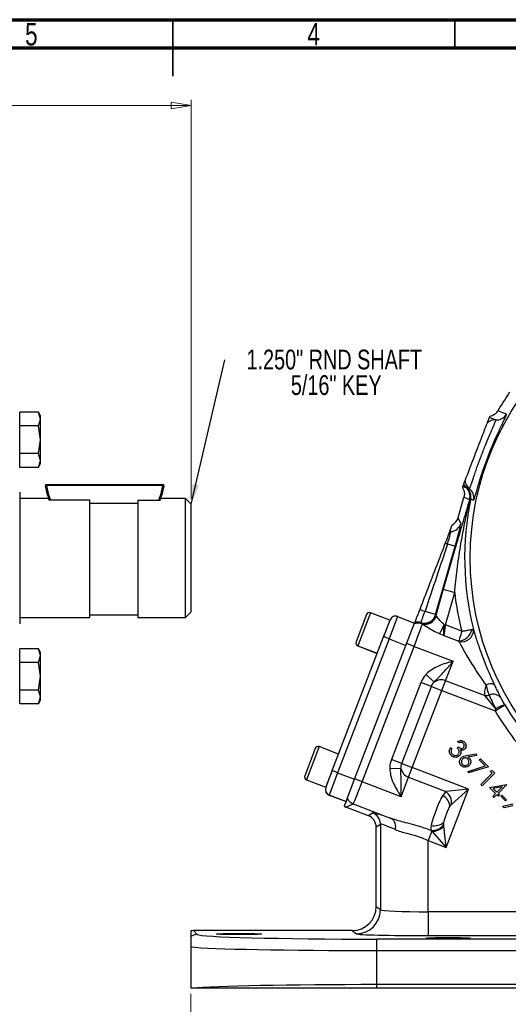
# Model space of a CAD drawing. Header units: inches. Extents: x 0.6 to 16.3, y 0.2 to 11.5.
# Tile 8 of 10: x 7.4 to 10.8, y 4.6 to 11.5. Entities that reach past the tile are written whole.
import ezdxf

# ---------------------------------------------------------------- set-up
doc = ezdxf.new("R2010")
doc.units = ezdxf.units.IN
doc.header["$MEASUREMENT"] = 0
doc.styles.add('SLDTEXTSTYLE0', font='TXT', dxfattribs={"width": 0.75})
doc.dimstyles.new('SLDDIMSTYLE1', dxfattribs={"dimtxt": 0.137795, "dimasz": 0.14, "dimexe": 0, "dimexo": 0.0625, "dimgap": 0.034449, "dimtad": 0, "dimdec": 1, "dimlfac": 1.5, "dimrnd": 1e-09, "dimzin": 12, "dimdsep": 46, "dimtxsty": 'SLDTEXTSTYLE0', "dimblk1": 'CLOSED', "dimblk2": 'CLOSED', "dimsah": 1, "dimcen": 0.09, "dimadec": 0, "dimazin": 3, "dimtfac": 1, "dimtdec": 1, "dimtofl": 0, "dimtmove": 0, "dimatfit": 3, "dimldrblk": 'CLOSED', "dimfxl": 0, "dimfrac": 2, "dimtolj": 1, "dimtzin": 12, "dimarcsym": 0})
doc.dimstyles.new('SLDDIMSTYLE4', dxfattribs={"dimtxt": 0.18, "dimasz": 0.14, "dimexe": 0, "dimexo": 0.0625, "dimgap": 0, "dimtad": 0, "dimtih": 1, "dimtoh": 1, "dimdec": 0, "dimrnd": 1e-09, "dimzin": 0, "dimdsep": 46, "dimtxsty": 'Standard', "dimsah": 1, "dimcen": 0.09, "dimadec": 0, "dimazin": 0, "dimtfac": 0.14, "dimtdec": 0, "dimtofl": 0, "dimtmove": 0, "dimatfit": 3, "dimfxl": 0, "dimfrac": 2, "dimtolj": 1, "dimtzin": 0, "dimarcsym": 0})

# ---------------------------------------------------------------- blocks, each defined once
blk = doc.blocks.new('_Closed')
at = {"color": 0, "linetype": 'ByBlock', "lineweight": -2}
for p, q in [((-1, 0.166667), (0, 0)), ((-1, 0.166667), (-1, -0.166667)), ((0, 0), (-1, -0.166667)), ((0, 0), (-1, 0))]:
    blk.add_line(p, q, dxfattribs=at)
blk = doc.blocks.new('_D_3')
at = {"color": 7, "linetype": 'Continuous', "lineweight": 0}
for p, q in [((11.6768, 5.1562), (11.6768, 3.1274)), ((8.5901, 4.7022), (8.5901, 3.1274)), ((10.3348, 3.3652), (10.2928, 3.3652)), ((10.2928, 3.3652), (10.2928, 3.1464)), ((10.6402, 3.3652), (10.6822, 3.3652)), ((10.6822, 3.3652), (10.6822, 3.1464)), ((8.5901, 3.1667), (10.1719, 3.1667)), ((11.6768, 3.1667), (10.803, 3.1667)), ((10.2928, 3.1464), (10.3348, 3.1464)), ((10.6822, 3.1464), (10.6402, 3.1464))]:
    blk.add_line(p, q, dxfattribs=at)
at = {"color": 7, "linetype": 'Continuous', "lineweight": 18, "xscale": 0.14, "yscale": 0.14, "rotation": 180.0000000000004}
blk.add_blockref('_Closed', (8.5901, 3.1667, -0.9602), dxfattribs=at)
at = {"color": 7, "linetype": 'Continuous', "lineweight": 18, "xscale": 0.14, "yscale": 0.14}
blk.add_blockref('_Closed', (11.6768, 3.1667, -0.9602), dxfattribs=at)
at = {"color": 7, "linetype": 'Continuous', "lineweight": 18, "char_height": 0.1378, "attachment_point": 1, "style": 'SLDTEXTSTYLE0'}
for s, insert in [('118', (10.3348, 3.3241)), ('4.6', (10.3602, 3.1179))]:
    blk.add_mtext(s, dxfattribs=dict(at, insert=insert))
blk = doc.blocks.new('_D_9')
at = {"color": 7, "linetype": 'Continuous', "lineweight": 0}
for p, q in [((5.4662, 11.0954), (5.4242, 11.0954)), ((5.4242, 11.0954), (5.4242, 10.8767)), ((5.7717, 11.0954), (5.8136, 11.0954)), ((5.8136, 11.0954), (5.8136, 10.8767)), ((8.5942, 8.1565), (8.5942, 10.9363)), ((3.9789, 10.897), (5.3034, 10.897)), ((5.4242, 10.8767), (5.4662, 10.8767)), ((5.8136, 10.8767), (5.7717, 10.8767)), ((8.5942, 10.897), (5.9345, 10.897))]:
    blk.add_line(p, q, dxfattribs=at)
at = {"color": 7, "linetype": 'Continuous', "lineweight": 18, "xscale": 0.14, "yscale": 0.14, "rotation": 180.0000000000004}
blk.add_blockref('_Closed', (3.9789, 10.897), dxfattribs=at)
at = {"color": 7, "linetype": 'Continuous', "lineweight": 18, "xscale": 0.14, "yscale": 0.14}
blk.add_blockref('_Closed', (8.5942, 10.897), dxfattribs=at)
at = {"color": 7, "linetype": 'Continuous', "lineweight": 18, "char_height": 0.1378, "attachment_point": 1, "style": 'SLDTEXTSTYLE0'}
for s, insert in [('176', (5.4662, 11.0543)), ('6.9', (5.4917, 10.8481))]:
    blk.add_mtext(s, dxfattribs=dict(at, insert=insert))
blk = doc.blocks.new('SW_NOTE_0_2')
at = {"color": 0, "linetype": 'Continuous', "lineweight": 0, "attachment_point": 2, "style": 'SLDTEXTSTYLE0'}
for s, insert, char_height in [('1.250" RND SHAFT', (0.7643, 0.0721), 0.137795), ('5/16" KEY', (0.7778, -0.1061), 0.1378)]:
    blk.add_mtext(s, dxfattribs=dict(at, insert=insert, char_height=char_height))

msp = doc.modelspace()

# ---------------------------------------------------------------- linework, layer by layer
at = {"color": 7, "linetype": 'Continuous', "lineweight": 70}
for p, q in [((0.5906, 11.4961), (16.3386, 11.4961)), ((0.7874, 11.2992), (16.1417, 11.2992))]:
    msp.add_line(p, q, dxfattribs=at)
at = {"color": 7, "linetype": 'Continuous', "lineweight": 35}
for p, q in [((8.4646, 11.4961), (8.4646, 11.1024)), ((8.4646, 11.2992), (8.4646, 11.4961)), ((10.4331, 11.2992), (10.4331, 11.4961))]:
    msp.add_line(p, q, dxfattribs=at)
at = {"color": 7, "linetype": 'Continuous', "lineweight": 25}
for p, q in [((7.3975, 8.7106), (7.3975, 8.7587)), ((7.5285, 8.7587), (7.3975, 8.7587)), ((7.5434, 8.7329), (7.5284, 8.7588)), ((7.5434, 8.7106), (7.5285, 8.7587)), ((7.5434, 8.7106), (7.5434, 8.7329)), ((10.7317, 8.7676), (10.7317, 8.7676)), ((7.3975, 8.6624), (7.3975, 8.7106)), ((7.3975, 8.5662), (7.3975, 8.6624)), ((7.5285, 8.6624), (7.3975, 8.6624)), ((7.5285, 8.6624), (7.5434, 8.7106)), ((7.5434, 8.5662), (7.5285, 8.6624)), ((7.5434, 8.5662), (7.5434, 8.7106)), ((7.3975, 8.47), (7.3975, 8.5662)), ((7.5285, 8.47), (7.5434, 8.5662)), ((7.5434, 8.4219), (7.5434, 8.5662)), ((7.5285, 8.47), (7.3975, 8.47)), ((7.3975, 8.4219), (7.3975, 8.47)), ((7.5434, 8.4219), (7.5285, 8.47)), ((7.3975, 8.3738), (7.3975, 8.4219)), ((7.5284, 8.3737), (7.5434, 8.3996)), ((7.5285, 8.3738), (7.5434, 8.4219)), ((7.5434, 8.3996), (7.5434, 8.4219)), ((7.5285, 8.3738), (7.3975, 8.3738)), ((7.5778, 8.2457), (7.5844, 8.2467)), ((7.5844, 8.2467), (7.5844, 8.2533)), ((7.5844, 8.2533), (8.3958, 8.2533)), ((8.3958, 8.2467), (7.5844, 8.2467)), ((8.3958, 8.2467), (8.3958, 8.2533)), ((8.4024, 8.2457), (8.3958, 8.2467)), ((10.4884, 8.2413), (10.4848, 8.232)), ((10.4884, 8.2413), (10.5096, 8.2332)), ((7.3983, 8.2006), (7.3975, 8.2014)), ((7.3983, 8.2006), (7.3983, 7.2819)), ((10.5096, 8.2332), (10.5136, 8.2323)), ((7.5979, 8.1571), (7.3983, 8.1571)), ((7.8875, 8.1439), (7.6027, 8.1439)), ((7.8875, 7.3254), (7.8875, 8.1439)), ((7.8875, 8.1234), (8.2209, 8.1234)), ((8.2209, 8.1439), (8.2209, 7.3254)), ((8.2209, 8.1439), (8.3776, 8.1439)), ((8.5542, 8.1571), (8.3824, 8.1571)), ((8.5942, 8.1171), (8.5542, 8.1571)), ((8.5542, 7.3254), (8.5542, 8.1571)), ((8.5942, 7.7413), (8.5942, 8.1171)), ((10.4544, 8.0215), (10.4956, 8.165)), ((10.4956, 8.165), (10.535, 8.1499)), ((10.4956, 8.165), (10.4956, 8.165)), ((10.535, 8.1499), (10.5398, 8.1537)), ((10.5398, 8.1537), (10.543, 8.153)), ((10.3993, 7.9348), (10.4137, 7.9722)), ((10.4736, 7.983), (10.4544, 8.0215)), ((10.3993, 7.9348), (10.3952, 7.9242)), ((10.4336, 7.8235), (10.3811, 7.8385)), ((10.2974, 7.3483), (10.4336, 7.8235)), ((8.5942, 7.3654), (8.5942, 7.7413)), ((10.351, 7.5231), (10.2987, 7.3408)), ((10.351, 7.5231), (10.431, 7.5001)), ((10.3663, 7.2745), (10.431, 7.5001)), ((8.5542, 7.3254), (8.5942, 7.3654)), ((9.9798, 7.3071), (9.8441, 7.3592)), ((10.2974, 7.3483), (10.224, 7.3693)), ((10.2966, 7.345), (10.2974, 7.3483)), ((7.3975, 7.2812), (7.3983, 7.2819)), ((7.3983, 7.3254), (7.8875, 7.3254)), ((7.8875, 7.3453), (8.2209, 7.3453)), ((8.2209, 7.3254), (8.5542, 7.3254)), ((9.8166, 7.3469), (9.7435, 7.1564)), ((9.9798, 7.3071), (9.9356, 7.192)), ((10.0327, 7.3332), (9.973, 7.1777)), ((10.0327, 7.3332), (10.151, 7.2878)), ((10.0912, 7.1323), (10.151, 7.2878)), ((10.2029, 7.2828), (10.1988, 7.2862)), ((10.2052, 7.2812), (10.2029, 7.2828)), ((10.2987, 7.3408), (10.2966, 7.345)), ((10.3581, 7.2768), (10.3663, 7.2745)), ((10.4803, 7.2307), (10.3663, 7.2745)), ((9.5773, 6.2584), (9.9356, 7.192)), ((9.973, 7.1777), (9.6146, 6.2441)), ((9.973, 7.1777), (10.0912, 7.1323)), ((10.1483, 7.1252), (10.0962, 7.1452)), ((10.355, 7.2012), (10.4596, 7.161)), ((7.3975, 7.0606), (7.3975, 7.1088)), ((7.5285, 7.1088), (7.3975, 7.1088)), ((7.5434, 7.083), (7.5284, 7.1089)), ((7.5434, 7.0606), (7.5285, 7.1088)), ((7.5434, 7.0606), (7.5434, 7.083)), ((9.7329, 6.1987), (10.0912, 7.1323)), ((9.7555, 7.1281), (9.8911, 7.076)), ((9.7558, 7.1289), (9.8914, 7.0768)), ((9.7858, 6.181), (10.1483, 7.1252)), ((10.1483, 7.1252), (10.4199, 7.021)), ((7.3975, 7.0125), (7.3975, 7.0606)), ((7.3975, 6.9163), (7.3975, 7.0125)), ((7.5285, 7.0125), (7.3975, 7.0125)), ((7.5285, 7.0125), (7.5434, 7.0606)), ((7.5434, 6.9163), (7.5285, 7.0125)), ((7.5434, 6.9163), (7.5434, 7.0606)), ((10.3679, 6.8856), (10.4199, 7.021)), ((7.3975, 6.8201), (7.3975, 6.9163)), ((7.5285, 6.8201), (7.5434, 6.9163)), ((7.5434, 6.772), (7.5434, 6.9163)), ((10.1958, 6.8741), (9.9892, 6.3358)), ((10.2689, 6.846), (10.1958, 6.8741)), ((10.2871, 6.8752), (10.2312, 6.9297)), ((10.3419, 6.818), (10.3679, 6.8856)), ((10.6382, 6.7819), (10.3679, 6.8856)), ((7.5285, 6.8201), (7.3975, 6.8201)), ((7.3975, 6.772), (7.3975, 6.8201)), ((7.5434, 6.772), (7.5285, 6.8201)), ((10.0623, 6.3078), (10.2689, 6.846)), ((10.1353, 6.2797), (10.3419, 6.818)), ((10.2689, 6.846), (10.3419, 6.818)), ((10.3419, 6.818), (10.7123, 6.6758)), ((7.3975, 6.7239), (7.3975, 6.772)), ((7.5284, 6.7237), (7.5434, 6.7496)), ((7.5285, 6.7239), (7.5434, 6.772)), ((7.5434, 6.7496), (7.5434, 6.772)), ((10.6382, 6.7819), (10.7165, 6.6885)), ((7.5285, 6.7239), (7.3975, 6.7239)), ((10.7123, 6.6758), (10.7811, 6.7166)), ((10.7165, 6.6885), (10.7123, 6.6758)), ((10.7811, 6.7166), (10.7807, 6.7173)), ((10.4591, 6.4516), (10.4501, 6.4606)), ((9.4582, 6.4133), (9.3851, 6.2229)), ((9.6215, 6.3735), (9.4858, 6.4256)), ((10.4028, 6.4192), (10.4115, 6.4106)), ((10.4487, 6.416), (10.4568, 6.4241)), ((10.0623, 6.3078), (9.9892, 6.3358)), ((10.5127, 6.3633), (10.5798, 6.3765)), ((10.5823, 6.3645), (10.5221, 6.3521)), ((10.5798, 6.3765), (10.5823, 6.3645)), ((10.6016, 6.3335), (10.61, 6.3418)), ((10.6441, 6.2909), (10.6016, 6.3335)), ((10.61, 6.3418), (10.6662, 6.2856)), ((9.5773, 6.2584), (9.5331, 6.1432)), ((10.0563, 6.2739), (9.9783, 6.2708)), ((10.0623, 6.3078), (10.1353, 6.2797)), ((10.1094, 6.2121), (10.1353, 6.2797)), ((10.5274, 6.1292), (10.1353, 6.2797)), ((10.5244, 6.2531), (10.6441, 6.2909)), ((10.5279, 6.2421), (10.5244, 6.2531)), ((10.6662, 6.2856), (10.5279, 6.2421)), ((10.6789, 6.2556), (10.6929, 6.2589)), ((10.6928, 6.2416), (10.6789, 6.2556)), ((10.6929, 6.2589), (10.7103, 6.2415)), ((9.3971, 6.1945), (9.5328, 6.1424)), ((9.3974, 6.1953), (9.5331, 6.1432)), ((9.6146, 6.2441), (9.5549, 6.0884)), ((9.6146, 6.2441), (9.7329, 6.1987)), ((9.6731, 6.043), (9.7329, 6.1987)), ((9.7858, 6.181), (9.7338, 6.201)), ((10.0574, 6.0767), (9.7858, 6.181)), ((10.0574, 6.0767), (10.1094, 6.2121)), ((10.1094, 6.2121), (10.3688, 6.1125)), ((10.6129, 6.1617), (10.6928, 6.2416)), ((10.7103, 6.2415), (10.6217, 6.1529)), ((10.3688, 6.1125), (10.3476, 6.0854)), ((10.5274, 6.1292), (10.3688, 6.1125)), ((10.3716, 5.7232), (10.5274, 6.1292)), ((10.4088, 6.0226), (10.5274, 6.1292)), ((10.6217, 6.1529), (10.6129, 6.1617)), ((10.674, 6.1417), (10.7937, 6.1626)), ((10.7164, 6.0993), (10.674, 6.1417)), ((10.7618, 6.1448), (10.6988, 6.1339)), ((10.6988, 6.1339), (10.7249, 6.1078)), ((10.7249, 6.1078), (10.7618, 6.1448)), ((10.7955, 6.1608), (10.7337, 6.099)), ((10.7937, 6.1626), (10.7955, 6.1608)), ((9.5549, 6.0884), (9.5546, 6.0877)), ((9.6728, 6.0423), (9.5546, 6.0877)), ((9.5549, 6.0884), (9.6731, 6.043)), ((10.6958, 6.0787), (10.7164, 6.0993)), ((10.7046, 6.0699), (10.6958, 6.0787)), ((10.7252, 6.0905), (10.7046, 6.0699)), ((10.736, 6.0797), (10.7252, 6.0905)), ((10.7337, 6.099), (10.7445, 6.0882)), ((10.7445, 6.0882), (10.736, 6.0797)), ((10.7528, 6.0811), (10.7601, 6.0884)), ((10.7859, 6.0479), (10.7528, 6.0811)), ((10.7601, 6.0884), (10.7933, 6.0553)), ((10.7933, 6.0553), (10.7859, 6.0479)), ((9.6731, 6.043), (9.6603, 6.0096)), ((9.6723, 6.0038), (9.7234, 6.0265)), ((9.8301, 5.9432), (9.6723, 6.0038)), ((9.6731, 6.0429), (9.6731, 6.043)), ((9.7234, 6.0265), (9.989, 5.9246)), ((10.7647, 6.0098), (10.8386, 6.0272)), ((10.775, 5.9995), (10.7647, 6.0098)), ((10.8354, 6.0135), (10.775, 5.9995)), ((9.8596, 5.9635), (9.8301, 5.9432)), ((9.8835, 5.8655), (9.913, 5.8858)), ((9.8835, 5.3089), (9.8835, 5.8655)), ((9.913, 5.8858), (9.913, 5.2868)), ((10.2649, 5.8418), (10.2707, 5.8354)), ((10.3548, 5.8818), (10.3561, 5.8996)), ((10.3557, 5.8732), (10.3548, 5.8818)), ((10.3716, 5.7232), (10.3557, 5.8732)), ((10.2707, 5.8354), (10.2461, 5.7714)), ((10.2461, 5.7714), (10.3716, 5.7232)), ((10.2461, 5.2742), (10.2461, 5.7714)), ((10.2707, 5.8354), (10.3716, 5.7232)), ((9.913, 5.2868), (9.8835, 5.3089)), ((10.2461, 5.2742), (10.2461, 5.1076)), ((11.0517, 5.2742), (10.2461, 5.2742)), ((8.5901, 5.1401), (8.5901, 5.1006)), ((8.6361, 5.1153), (8.609, 5.1424)), ((9.7169, 5.1424), (8.609, 5.1424)), ((9.7169, 5.1424), (9.7464, 5.1202)), ((9.889, 5.0033), (9.889, 5.0833)), ((13.4579, 5.0833), (9.889, 5.0833)), ((10.2461, 5.1076), (10.9717, 5.1076)), ((8.5901, 5.0288), (8.5901, 4.7415)), ((9.889, 4.7659), (9.889, 5.0033)), ((9.889, 5.0033), (13.4579, 5.0033)), ((8.6011, 4.7415), (8.5901, 4.7415)), ((9.889, 4.7415), (9.889, 4.7659)), ((13.4579, 4.7659), (9.889, 4.7659)), ((13.4579, 4.7415), (9.889, 4.7415))]:
    msp.add_line(p, q, dxfattribs=at)
at = {"color": 8, "linetype": 'Continuous', "lineweight": 25}
for p, q in [((9.8441, 7.3592), (9.7558, 7.1289)), ((9.7558, 7.1289), (9.7555, 7.1281)), ((9.4858, 6.4256), (9.3974, 6.1953)), ((9.3974, 6.1953), (9.3971, 6.1945))]:
    msp.add_line(p, q, dxfattribs=at)
at = {"color": 7, "linetype": 'Continuous', "lineweight": 25, "flags": 128}
for points in [[(10.792, 8.7441), (10.7867, 8.7461), (10.7657, 8.7544), (10.7317, 8.7676)], [(10.7171, 8.7046), (10.7119, 8.7066), (10.6909, 8.7147), (10.6728, 8.7217)], [(7.6063, 8.1439), (7.5898, 8.1904), (7.5778, 8.2457)], [(8.4024, 8.2457), (8.3905, 8.1904), (8.374, 8.1439)], [(10.5139, 8.2325), (10.5192, 8.2305), (10.5331, 8.2252)], [(10.543, 8.153), (10.5483, 8.151), (10.5623, 8.1457)]]:
    msp.add_lwpolyline(points, dxfattribs=at)
at = {"color": 8, "linetype": 'Continuous', "lineweight": 25, "flags": 128}
for points in [[(7.5844, 8.2467), (7.5962, 8.1923), (7.6135, 8.1439)], [(8.3667, 8.1439), (8.3841, 8.1923), (8.3958, 8.2467)]]:
    msp.add_lwpolyline(points, dxfattribs=at)
at = {"color": 7, "linetype": 'Continuous', "lineweight": 25}
msp.add_circle((12.5102, 7.7413), 1.9707, dxfattribs=at)
for centre, radius, start, end in [((12.5102, 7.7413), 2.0533, 145.68866, 150.01049), ((10.7229, 8.7844), 0.08, 265.87047, 329.75141), ((10.7114, 8.6248), 0.08, 85.86485, 131.15251), ((7.5844, 8.2467), 0.00667, 90, 188.31126), ((8.3958, 8.2467), 0.00667, 351.68874, 90), ((10.561, 8.2944), 0.0799, 211.39727, 229.93793), ((10.5629, 8.2957), 0.0803, 210.39756, 232.06472), ((10.5631, 8.2955), 0.0799, 209.99106, 232.03919), ((10.5822, 8.2883), 0.08, 186.84749, 232.13515), ((10.4581, 8.172), 0.08, 343.98441, 49.92783), ((10.4628, 8.1717), 0.0791, 346.83627, 50.04854), ((10.4647, 8.1694), 0.08, 348.15756, 52.02966), ((10.484, 8.162), 0.08, 348.24859, 52.12953), ((12.5102, 7.7413), 2.0098, 168.17845, 194.3092), ((10.3967, 8.0052), 0.0801, 274.94951, 343.90746), ((10.4105, 7.8456), 0.0801, 94.94489, 100.99148), ((11.1164, 9.6949), 1.9967, 247.89062, 248.39372), ((12.5102, 7.7413), 2.0931, 186.61581, 194.11826), ((9.8365, 7.3392), 0.0213, 69, 159), ((16.4926, 23.6882), 17.4814, 248.85874, 248.98634), ((10.0184, 7.2959), 0.04, 69, 159), ((10.1766, 7.2061), 0.0803, 69.18139, 110.51555), ((10.1767, 7.2071), 0.0801, 70.85707, 110.3491), ((10.1759, 7.2095), 0.0801, 73.34254, 108.86771), ((10.174, 7.2137), 0.08, 73.44764, 105.91912), ((10.2196, 7.3672), 0.0801, 253.46031, 343.90766), ((10.2218, 7.3629), 0.0801, 253.35459, 343.90768), ((10.2256, 7.359), 0.0795, 253.39139, 344.20139), ((9.9356, 7.4577), 0.4596, 327.9309, 336.82233), ((10.4445, 7.271), 0.111, 277.81046, 345.46101), ((10.4804, 7.24), 0.0824, 255.95677, 3.12689), ((9.7631, 7.148), 0.0213, 159, 249), ((9.7634, 7.1488), 0.0213, 159, 249), ((0.2138, -18.2181), 27.2064, 68.97894, 69.06318), ((10.3366, 6.8101), 0.0818, 67.49934, 127.23491), ((10.6816, 6.8023), 0.0619, 63.96451, 121.27064), ((10.6473, 6.8587), 0.0773, 263.22283, 287.84233), ((10.6991, 6.7208), 0.0702, 36.84227, 113.61876), ((12.5102, 7.7413), 2.0898, 210.65257, 225.74565), ((10.8243, 6.534), 0.1884, 103.39765, 124.93181), ((12.5102, 7.7413), 2.0099, 210.65257, 225.74565), ((9.4781, 6.4057), 0.0213, 69, 159), ((-0.1446, -19.1517), 27.2064, 68.97894, 69.06318), ((10.1367, 6.2892), 0.0818, 190.76509, 250.50066), ((9.4047, 6.2144), 0.0213, 159, 249), ((9.405, 6.2152), 0.0213, 159, 249), ((9.5689, 6.125), 0.04, 159, 249), ((9.5692, 6.1258), 0.04, 159, 249), ((10.3117, 6.0332), 0.0977, 353.75158, 54.24842), ((9.7522, 6.1012), 0.08, 207.59422, 248.92282), ((10.2993, 5.9989), 0.099, 5.52242, 60.84324), ((9.8296, 5.8857), 0.0834, 0.05219, 68.94781), ((9.9518, 5.8676), 0.068, 342.18161, 56.84741), ((10.2755, 5.9389), 0.0977, 263.75555, 324.25866), ((10.2892, 5.9727), 0.099, 257.15676, 312.47758), ((10.2745, 5.9413), 0.106, 267.95385, 320.04615), ((9.7462, 5.287), 0.1668, 270.06892, 359.94636), ((8.6362, 5.0352), 0.08, 90.04245, 125.20579)]:
    msp.add_arc(centre, radius, start, end, dxfattribs=at)
for centre, major_axis, ratio, start_param, end_param in [((10.3775, 8.0437), (-0.0357, 0.0717), 0.998667, 3.147221, 3.969959), ((10.4283, 7.8255), (0.0452, 0.1576), 0.034788, 4.709342, 6.245231), ((10.9037, 6.9883), (-1.0825, 2.2951), 0.022792, 1.13498, 1.139468), ((10.1804, 7.2303), (0.5813, 1.737), 0.001529, 1.213571, 1.491176), ((10.1454, 7.1263), (0.0597, 0.1556), 0.018159, 4.712389, 6.194904), ((10.3094, 7.1871), (-1.0825, 2.2951), 0.022792, 1.515002, 1.51685), ((10.3749, 7.3043), (0.0761, -0.0368), 0.066735, 3.187995, 3.47672), ((10.3718, 7.2724), (0.0162, 0.083), 0.068016, 1.558839, 2.613717), ((9.783, 6.1821), (0.0597, 0.1556), 0.018159, 3.176499, 4.712389), ((9.7011, 6.0785), (-0.0732, -0.0326), 0.998783, 0.618044, 0.784789), ((9.8001, 5.8654), (-0.0687, -0.0472), 0.999103, 2.539873, 3.743313), ((10.276, 5.8031), (0.4166, -0.1601), 0.032596, 2.343173, 3.119213), ((10.2461, 5.7254), (0.3333, -0.1602), 0.037993, 2.348907, 3.124947), ((9.7167, 5.3091), (0.1335, -0.1001), 0.999049, 5.356262, 6.926144), ((10.2461, 5.2873), (0.3333, 0), 0.039279, 3.176499, 4.712389), ((8.6091, 5.0623), (0.0566, -0.0566), 0.999315, 2.356537, 2.595912), ((9.889, 5.1161), (1.2533, 0), 0.026186, 3.167773, 4.712389), ((10.2461, 5.1207), (0.5, 0), 0.026186, 3.176499, 4.712389), ((9.889, 5.0362), (1.3333, 0), 0.024615, 3.369097, 4.712389), ((9.889, 4.733), (1.3333, 0), 0.024615, 1.570796, 2.880021)]:
    msp.add_ellipse(centre, major_axis=major_axis, ratio=ratio, start_param=start_param, end_param=end_param, dxfattribs=at)
for centre, major_axis in [((8.9268, 5.1184), (0.1562, 0)), ((10.3855, 5.09), (0.1563, 0))]:
    msp.add_ellipse(centre, major_axis=major_axis, ratio=0.026186, dxfattribs=at)
for points, knots in [([(10.5623, 8.1457), (10.5628, 8.146), (10.5641, 8.1467), (10.5679, 8.1562), (10.5738, 8.1748), (10.5817, 8.2017), (10.5916, 8.2355), (10.6036, 8.2755), (10.6176, 8.32), (10.6337, 8.3679), (10.6514, 8.4179), (10.6707, 8.4685), (10.6909, 8.5183), (10.7113, 8.5658), (10.7311, 8.6097), (10.7493, 8.6486), (10.7653, 8.6819), (10.7781, 8.7086), (10.7873, 8.7284), (10.7925, 8.7411), (10.7921, 8.7431), (10.792, 8.7441)], [0, 0, 0, 0, 0.038378, 0.09291, 0.147439, 0.201566, 0.255685, 0.308751, 0.361806, 0.414177, 0.466541, 0.51909, 0.571642, 0.624715, 0.677797, 0.731116, 0.784444, 0.838115, 0.891791, 0.945895, 1, 1, 1, 1]), ([(10.6755, 8.7287), (10.6751, 8.7278), (10.674, 8.7248), (10.6733, 8.723), (10.6728, 8.7217)], [0, 0, 0, 0, 0.30853, 1, 1, 1, 1]), ([(10.7317, 8.7676), (10.7265, 8.7603), (10.7159, 8.7456), (10.6951, 8.7332), (10.6809, 8.7299), (10.6755, 8.7287)], [0, 0, 0, 0, 0.381475, 0.762946, 1, 1, 1, 1]), ([(10.5028, 8.2787), (10.5043, 8.2827), (10.5073, 8.2905), (10.5229, 8.3312), (10.5446, 8.3877), (10.5703, 8.4546), (10.5967, 8.5233), (10.6211, 8.5869), (10.641, 8.6389), (10.6548, 8.6748), (10.6575, 8.6817), (10.6587, 8.685)], [0, 0, 0, 0, 0.11604, 0.231742, 0.345909, 0.4574, 0.56622, 0.674467, 0.78353, 0.895363, 1, 1, 1, 1]), ([(10.5331, 8.2252), (10.5331, 8.2251), (10.5337, 8.225), (10.5357, 8.2281), (10.5406, 8.2401), (10.5475, 8.2595), (10.5563, 8.2853), (10.5671, 8.317), (10.5794, 8.3529), (10.5932, 8.3918), (10.6072, 8.43), (10.6263, 8.4806), (10.6509, 8.5424), (10.6793, 8.6101), (10.6988, 8.6551), (10.7098, 8.6814), (10.717, 8.6995), (10.7171, 8.7026), (10.7171, 8.7046)], [0, 0, 0, 0, 0.006161, 0.063352, 0.120542, 0.177332, 0.234121, 0.290541, 0.346953, 0.401458, 0.455955, 0.500533, 0.600866, 0.700037, 0.802436, 0.856851, 0.911266, 1, 1, 1, 1]), ([(10.6587, 8.685), (10.6599, 8.688), (10.6655, 8.7026), (10.6698, 8.714), (10.6719, 8.7192), (10.6728, 8.7217)], [0, 0, 0, 0, 0.118179, 0.590932, 1, 1, 1, 1]), ([(10.4884, 8.2413), (10.4886, 8.2419), (10.4893, 8.2435), (10.4904, 8.2465), (10.4911, 8.2484)], [0, 0, 0, 0, 0.376405, 1, 1, 1, 1]), ([(10.4939, 8.2555), (10.4944, 8.257), (10.4965, 8.2623), (10.5001, 8.2718), (10.5028, 8.2787)], [0, 0, 0, 0, 0.273641, 1, 1, 1, 1]), ([(10.4848, 8.232), (10.4876, 8.2274), (10.4949, 8.2151), (10.5004, 8.1916), (10.4972, 8.1739), (10.4956, 8.165)], [0, 0, 0, 0, 0.230653, 0.615325, 1, 1, 1, 1]), ([(10.5136, 8.2323), (10.5136, 8.2324), (10.5138, 8.2325), (10.5139, 8.2325), (10.5139, 8.2325)], [0, 0, 0, 0, 0.4790001, 1, 1, 1, 1]), ([(7.6027, 8.1439), (7.6008, 8.1486), (7.5976, 8.1564), (7.5978, 8.156), (7.5979, 8.1559)], [0, 0, 0, 0, 0.609011, 1, 1, 1, 1]), ([(8.3776, 8.1439), (8.3795, 8.1486), (8.3826, 8.1564), (8.3825, 8.156), (8.3824, 8.1559)], [0, 0, 0, 0, 0.609011, 1, 1, 1, 1]), ([(10.535, 8.1499), (10.5199, 8.0992), (10.4897, 7.9976), (10.4439, 7.8427), (10.3976, 7.6847), (10.3665, 7.5771), (10.351, 7.5231)], [0, 0, 0, 0, 0.247523, 0.495355, 0.746644, 1, 1, 1, 1]), ([(10.431, 7.5001), (10.4364, 7.554), (10.4472, 7.6619), (10.4709, 7.8249), (10.5006, 7.9892), (10.5267, 8.0988), (10.5398, 8.1537)], [0, 0, 0, 0, 0.243652, 0.488293, 0.743873, 1, 1, 1, 1]), ([(10.3952, 7.9242), (10.3947, 7.9229), (10.3937, 7.9202), (10.3882, 7.9058), (10.3804, 7.8855), (10.3721, 7.864), (10.3668, 7.8502), (10.3649, 7.845)], [0, 0, 0, 0, 0.2156878, 0.4316876, 0.6495951, 0.8692818, 1, 1, 1, 1]), ([(10.3811, 7.8385), (10.3828, 7.8444), (10.3873, 7.8597), (10.3932, 7.8809), (10.3987, 7.9014), (10.4025, 7.9169), (10.4038, 7.9241), (10.4037, 7.9251), (10.4036, 7.9254)], [0, 0, 0, 0, 0.133792, 0.349993, 0.507743, 0.714732, 0.929626, 1, 1, 1, 1]), ([(10.3649, 7.845), (10.3477, 7.8003), (10.2886, 7.6465), (10.2295, 7.4925), (10.1876, 7.3833)], [0, 0, 0, 0, 0.290666, 1, 1, 1, 1]), ([(10.1876, 7.3833), (10.1836, 7.373), (10.1757, 7.3522), (10.165, 7.3245), (10.157, 7.3035), (10.153, 7.293), (10.1523, 7.2913), (10.1521, 7.2907)], [0, 0, 0, 0, 0.222174, 0.444339, 0.666786, 0.889725, 1, 1, 1, 1]), ([(10.1968, 7.2905), (10.1969, 7.2911), (10.1969, 7.2928), (10.1996, 7.3017), (10.2046, 7.3166), (10.2115, 7.336), (10.2188, 7.3557), (10.223, 7.3669), (10.224, 7.3693)], [0, 0, 0, 0, 0.143666, 0.362557, 0.499576, 0.718483, 0.937389, 1, 1, 1, 1]), ([(9.9356, 7.192), (9.9414, 7.2069), (9.9501, 7.2297), (9.9607, 7.2573), (9.968, 7.2762), (9.9738, 7.2915), (9.9795, 7.3062), (9.9804, 7.3086), (9.981, 7.3102)], [0, 0, 0, 0, 0.239457, 0.368361, 0.5, 0.631639, 0.760543, 1, 1, 1, 1]), ([(10.2052, 7.2812), (10.206, 7.2807), (10.2148, 7.2759), (10.2378, 7.261), (10.2775, 7.2361), (10.3088, 7.2214), (10.325, 7.2137)], [0, 0, 0, 0, 0.032981, 0.337416, 0.655229, 1, 1, 1, 1]), ([(10.3581, 7.2768), (10.3502, 7.2829), (10.3342, 7.2953), (10.3192, 7.3159), (10.3102, 7.3284), (10.305, 7.3348), (10.3032, 7.3364), (10.3022, 7.3373)], [0, 0, 0, 0, 0.287489, 0.585556, 0.818707, 0.895758, 1, 1, 1, 1]), ([(10.325, 7.2137), (10.3262, 7.2132), (10.3316, 7.2109), (10.3407, 7.2071), (10.3494, 7.2035), (10.3539, 7.2016), (10.3548, 7.2012), (10.355, 7.2012)], [0, 0, 0, 0, 0.1131466, 0.55018, 0.9074407, 0.987255, 1, 1, 1, 1]), ([(10.355, 7.2012), (10.3549, 7.2013), (10.3549, 7.2015), (10.3548, 7.2032), (10.3546, 7.207), (10.3546, 7.218), (10.3556, 7.2381), (10.3574, 7.2611), (10.358, 7.2742), (10.3581, 7.2768)], [0, 0, 0, 0, 0.004059, 0.014675, 0.106497, 0.221319, 0.565606, 0.911316, 1, 1, 1, 1]), ([(10.4803, 7.2307), (10.4803, 7.2306), (10.4795, 7.2279), (10.4779, 7.2226), (10.4754, 7.2141), (10.4711, 7.1997), (10.4673, 7.1869), (10.4628, 7.172), (10.461, 7.166), (10.4596, 7.161)], [0, 0, 0, 0, 0.00343, 0.09677, 0.189228, 0.308603, 0.627922, 0.693581, 1, 1, 1, 1]), ([(10.4803, 7.2307), (10.4804, 7.2307), (10.4832, 7.2312), (10.4887, 7.2321), (10.4974, 7.2337), (10.5122, 7.2362), (10.5253, 7.2385), (10.5407, 7.2412), (10.5469, 7.2423), (10.5519, 7.2432)], [0, 0, 0, 0, 0.0034307, 0.0967742, 0.1892353, 0.3091438, 0.6284186, 0.6935829, 1, 1, 1, 1]), ([(10.5627, 7.2445), (10.5612, 7.2445), (10.5594, 7.2444), (10.5531, 7.2434), (10.5519, 7.2432)], [0, 0, 0, 0, 0.809719, 1, 1, 1, 1]), ([(10.7088, 6.8579), (10.6984, 6.8802), (10.6776, 6.9249), (10.6495, 6.9922), (10.6249, 7.056), (10.6054, 7.1108), (10.5895, 7.1585), (10.5749, 7.2048), (10.5672, 7.2299), (10.5627, 7.2445)], [0, 0, 0, 0, 0.168884, 0.337732, 0.479286, 0.620696, 0.732062, 0.843325, 1, 1, 1, 1]), ([(10.4596, 7.161), (10.4596, 7.161), (10.46, 7.1607), (10.4602, 7.1603), (10.4604, 7.1601)], [0, 0, 0, 0, 0.209807, 1, 1, 1, 1]), ([(10.4604, 7.1601), (10.4666, 7.1484), (10.4823, 7.119), (10.5117, 7.0658), (10.5439, 7.0118), (10.5755, 6.9616), (10.6108, 6.9087), (10.6366, 6.873), (10.6494, 6.8552)], [0, 0, 0, 0, 0.141878, 0.35683, 0.501581, 0.64648, 0.823228, 1, 1, 1, 1]), ([(10.4199, 7.021), (10.4197, 7.021), (10.4111, 7.0186), (10.3939, 7.0139), (10.3602, 7.0039), (10.3194, 6.9895), (10.274, 6.9659), (10.2456, 6.9442), (10.2325, 6.931), (10.2312, 6.9297)], [0, 0, 0, 0, 0.001933, 0.126805, 0.251622, 0.499636, 0.737052, 0.973799, 1, 1, 1, 1]), ([(10.2871, 6.8752), (10.2879, 6.8761), (10.3051, 6.8973), (10.342, 6.9322), (10.3858, 6.9811), (10.4117, 7.0114), (10.4198, 7.0209), (10.4199, 7.021)], [0, 0, 0, 0, 0.018902, 0.426946, 0.821584, 0.997921, 1, 1, 1, 1]), ([(10.2312, 6.9297), (10.2298, 6.9282), (10.2162, 6.9139), (10.2041, 6.8948), (10.1967, 6.8763), (10.1958, 6.8741)], [0, 0, 0, 0, 0.096771, 0.892035, 1, 1, 1, 1]), ([(10.2689, 6.846), (10.2694, 6.8472), (10.2732, 6.8569), (10.2794, 6.867), (10.2864, 6.8744), (10.2871, 6.8752)], [0, 0, 0, 0, 0.112705, 0.906271, 1, 1, 1, 1]), ([(10.6494, 6.8552), (10.6492, 6.8545), (10.6446, 6.8394), (10.6369, 6.8116), (10.6378, 6.7917), (10.6382, 6.7819)], [0, 0, 0, 0, 0.023642, 0.518923, 1, 1, 1, 1]), ([(10.6494, 6.8552), (10.6531, 6.8415), (10.6597, 6.8169), (10.666, 6.7961), (10.6702, 6.7869), (10.671, 6.7851)], [0, 0, 0, 0, 0.498998, 0.899108, 1, 1, 1, 1]), ([(10.7553, 6.7629), (10.7542, 6.765), (10.7484, 6.7767), (10.7382, 6.7972), (10.7234, 6.8273), (10.7137, 6.8476), (10.7088, 6.8579)], [0, 0, 0, 0, 0.0865946, 0.4636279, 0.7274973, 1, 1, 1, 1]), ([(10.671, 6.7851), (10.6744, 6.7777), (10.683, 6.7585), (10.6995, 6.7236), (10.7118, 6.6981), (10.7165, 6.6885)], [0, 0, 0, 0, 0.281747, 0.729864, 1, 1, 1, 1]), ([(10.7807, 6.7173), (10.7804, 6.7178), (10.7786, 6.7208), (10.7714, 6.7332), (10.7631, 6.748), (10.7569, 6.7597), (10.7555, 6.7624), (10.7553, 6.7629)], [0, 0, 0, 0, 0.033201, 0.184022, 0.765509, 0.963391, 1, 1, 1, 1]), ([(10.4501, 6.4606), (10.4545, 6.463), (10.4632, 6.4678), (10.4774, 6.4687), (10.4899, 6.4651), (10.4959, 6.46), (10.4989, 6.4574)], [0, 0, 0, 0, 0.280367, 0.559802, 0.779809, 1, 1, 1, 1]), ([(10.4902, 6.4488), (10.4878, 6.4508), (10.4829, 6.4548), (10.4713, 6.4565), (10.4638, 6.4534), (10.4591, 6.4516)], [0, 0, 0, 0, 0.280108, 0.5597, 1, 1, 1, 1]), ([(10.4989, 6.4574), (10.502, 6.4535), (10.5083, 6.4456), (10.5111, 6.4315), (10.5088, 6.4184), (10.5039, 6.4122), (10.5014, 6.409)], [0, 0, 0, 0, 0.279978, 0.559774, 0.780047, 1, 1, 1, 1]), ([(10.4059, 6.3641), (10.4022, 6.3685), (10.3949, 6.3773), (10.3923, 6.3935), (10.3957, 6.4079), (10.4004, 6.4154), (10.4028, 6.4192)], [0, 0, 0, 0, 0.279839, 0.558922, 0.779224, 1, 1, 1, 1]), ([(10.4115, 6.4106), (10.4096, 6.4072), (10.4063, 6.4012), (10.4058, 6.3945), (10.4056, 6.3915)], [0, 0, 0, 0, 0.560712, 1, 1, 1, 1]), ([(10.4056, 6.3915), (10.4063, 6.3875), (10.4077, 6.3804), (10.4125, 6.375), (10.4147, 6.3726)], [0, 0, 0, 0, 0.558676, 1, 1, 1, 1]), ([(10.4553, 6.3706), (10.4573, 6.3732), (10.4613, 6.3782), (10.4633, 6.3879), (10.4611, 6.4019), (10.4538, 6.4102), (10.4487, 6.416)], [0, 0, 0, 0, 0.1866723, 0.3735058, 0.5602504, 1, 1, 1, 1]), ([(10.4568, 6.4241), (10.4597, 6.4216), (10.4653, 6.4167), (10.4751, 6.4129), (10.4851, 6.4129), (10.4899, 6.4165), (10.4923, 6.4183)], [0, 0, 0, 0, 0.280953, 0.561433, 0.7808, 1, 1, 1, 1]), ([(10.5014, 6.409), (10.4992, 6.4071), (10.4946, 6.4032), (10.4841, 6.4001), (10.4765, 6.4015), (10.4719, 6.4023)], [0, 0, 0, 0, 0.280348, 0.560451, 1, 1, 1, 1]), ([(10.4719, 6.4023), (10.4731, 6.399), (10.4752, 6.3931), (10.4749, 6.3869), (10.4748, 6.3842)], [0, 0, 0, 0, 0.559801, 1, 1, 1, 1]), ([(10.4923, 6.4183), (10.4942, 6.4209), (10.498, 6.4261), (10.4979, 6.4354), (10.4952, 6.4432), (10.4919, 6.4469), (10.4902, 6.4488)], [0, 0, 0, 0, 0.278749, 0.558588, 0.779116, 1, 1, 1, 1]), ([(9.9892, 6.3358), (9.9861, 6.3266), (9.979, 6.3055), (9.9786, 6.2833), (9.9783, 6.2708)], [0, 0, 0, 0, 0.438478, 1, 1, 1, 1]), ([(10.4648, 6.3626), (10.4599, 6.3589), (10.45, 6.3515), (10.4323, 6.35), (10.417, 6.3547), (10.4096, 6.361), (10.4059, 6.3641)], [0, 0, 0, 0, 0.279417, 0.55893, 0.779311, 1, 1, 1, 1]), ([(10.4147, 6.3726), (10.4179, 6.3699), (10.4244, 6.3643), (10.4365, 6.3622), (10.4475, 6.3643), (10.4527, 6.3685), (10.4553, 6.3706)], [0, 0, 0, 0, 0.280313, 0.559638, 0.779898, 1, 1, 1, 1]), ([(10.4748, 6.3842), (10.474, 6.3797), (10.4725, 6.3716), (10.4671, 6.3654), (10.4648, 6.3626)], [0, 0, 0, 0, 0.559504, 1, 1, 1, 1]), ([(10.4766, 6.2935), (10.4731, 6.298), (10.4661, 6.3069), (10.4644, 6.3231), (10.4684, 6.3372), (10.474, 6.3441), (10.4768, 6.3475)], [0, 0, 0, 0, 0.279715, 0.559076, 0.779551, 1, 1, 1, 1]), ([(10.4768, 6.3475), (10.4829, 6.3518), (10.4938, 6.3596), (10.5069, 6.3622), (10.5127, 6.3633)], [0, 0, 0, 0, 0.558238, 1, 1, 1, 1]), ([(10.4855, 6.339), (10.4831, 6.3359), (10.4783, 6.3298), (10.4773, 6.3187), (10.4796, 6.3088), (10.4836, 6.3041), (10.4855, 6.3018)], [0, 0, 0, 0, 0.279559, 0.559347, 0.779602, 1, 1, 1, 1]), ([(10.5228, 6.3391), (10.5198, 6.3415), (10.5136, 6.3464), (10.5024, 6.3473), (10.4926, 6.3449), (10.4879, 6.341), (10.4855, 6.339)], [0, 0, 0, 0, 0.279559, 0.559349, 0.779582, 1, 1, 1, 1]), ([(10.5221, 6.3521), (10.5242, 6.351), (10.5281, 6.3489), (10.5313, 6.346), (10.5327, 6.3447)], [0, 0, 0, 0, 0.560059, 1, 1, 1, 1]), ([(10.5228, 6.3018), (10.5252, 6.3048), (10.5301, 6.311), (10.5311, 6.3221), (10.5288, 6.332), (10.5248, 6.3367), (10.5228, 6.3391)], [0, 0, 0, 0, 0.279563, 0.559339, 0.779585, 1, 1, 1, 1]), ([(10.5327, 6.3447), (10.5361, 6.3404), (10.5427, 6.3318), (10.5437, 6.3163), (10.5399, 6.3027), (10.5344, 6.2963), (10.5316, 6.2931)], [0, 0, 0, 0, 0.279373, 0.559056, 0.779422, 1, 1, 1, 1]), ([(9.5319, 6.1401), (9.5325, 6.1417), (9.5334, 6.1441), (9.5391, 6.1589), (9.5449, 6.1742), (9.5522, 6.1931), (9.5628, 6.2206), (9.5716, 6.2435), (9.5773, 6.2584)], [0, 0, 0, 0, 0.239457, 0.368361, 0.5, 0.631639, 0.760543, 1, 1, 1, 1]), ([(9.9783, 6.2708), (9.9797, 6.2562), (9.9833, 6.221), (10.0021, 6.1709), (10.0244, 6.1293), (10.0429, 6.0994), (10.0525, 6.0844), (10.0573, 6.0768), (10.0574, 6.0767)], [0, 0, 0, 0, 0.206019, 0.500319, 0.748356, 0.873184, 0.998067, 1, 1, 1, 1]), ([(10.0574, 6.0767), (10.0574, 6.0769), (10.0577, 6.0877), (10.0583, 6.1088), (10.0589, 6.1479), (10.0584, 6.1933), (10.0556, 6.2368), (10.0561, 6.2639), (10.0563, 6.2739)], [0, 0, 0, 0, 0.002077, 0.154904, 0.303194, 0.57336, 0.842251, 1, 1, 1, 1]), ([(10.0563, 6.2739), (10.0565, 6.2803), (10.0568, 6.2919), (10.0606, 6.3029), (10.0623, 6.3078)], [0, 0, 0, 0, 0.549886, 1, 1, 1, 1]), ([(10.5316, 6.2931), (10.5271, 6.2894), (10.518, 6.2822), (10.5014, 6.2808), (10.487, 6.2848), (10.48, 6.2906), (10.4766, 6.2935)], [0, 0, 0, 0, 0.279656, 0.558982, 0.779466, 1, 1, 1, 1]), ([(10.4855, 6.3018), (10.4886, 6.2993), (10.4948, 6.2945), (10.5059, 6.2935), (10.5157, 6.2959), (10.5204, 6.2998), (10.5228, 6.3018)], [0, 0, 0, 0, 0.279558, 0.559314, 0.779572, 1, 1, 1, 1]), ([(10.3476, 6.0854), (10.3421, 6.0757), (10.3299, 6.0539), (10.3142, 6.0171), (10.2977, 5.9754), (10.2822, 5.9325), (10.2714, 5.897), (10.268, 5.8799), (10.2672, 5.8761)], [0, 0, 0, 0, 0.171275, 0.384256, 0.500237, 0.720192, 0.938779, 1, 1, 1, 1]), ([(10.3561, 5.8996), (10.3565, 5.9016), (10.3585, 5.9112), (10.3643, 5.9299), (10.372, 5.9513), (10.3805, 5.9726), (10.3882, 5.991), (10.395, 6.0033), (10.3979, 6.0085)], [0, 0, 0, 0, 0.054647, 0.26791, 0.499936, 0.623154, 0.841136, 1, 1, 1, 1]), ([(10.3979, 6.0085), (10.3981, 6.0088), (10.4014, 6.0143), (10.4053, 6.0186), (10.4088, 6.0226)], [0, 0, 0, 0, 0.0669598, 1, 1, 1, 1]), ([(10.2649, 5.8418), (10.2496, 5.8473), (10.2129, 5.8607), (10.1535, 5.8785), (10.0926, 5.8946), (10.0368, 5.9089), (10.005, 5.9193), (9.989, 5.9246)], [0, 0, 0, 0, 0.161868, 0.389172, 0.619826, 0.808634, 1, 1, 1, 1]), ([(10.0165, 5.8468), (10.0288, 5.8422), (10.0536, 5.8327), (10.0987, 5.8215), (10.1492, 5.8085), (10.2, 5.7922), (10.232, 5.7778), (10.2461, 5.7714)], [0, 0, 0, 0, 0.191641, 0.387772, 0.602568, 0.823877, 1, 1, 1, 1]), ([(10.2672, 5.8761), (10.2671, 5.8753), (10.2647, 5.8622), (10.2648, 5.8517), (10.2649, 5.8418)], [0, 0, 0, 0, 0.062586, 1, 1, 1, 1]), ([(8.5901, 5.1006), (8.5901, 5.0992), (8.5901, 5.0963), (8.5901, 5.0874), (8.5901, 5.0767), (8.5901, 5.0669), (8.5901, 5.0572), (8.5901, 5.0465), (8.5901, 5.0385), (8.5901, 5.032), (8.5901, 5.0293), (8.5901, 5.0288)], [0, 0, 0, 0, 0.280993, 0.561694, 0.696633, 0.791001, 0.890791, 0.930743, 0.971061, 0.994448, 1, 1, 1, 1]), ([(9.889, 4.7415), (9.8356, 4.7415), (9.732, 4.7415), (9.5803, 4.7415), (9.4357, 4.7415), (9.2968, 4.7415), (9.1656, 4.7415), (9.0436, 4.7415), (8.9322, 4.7415), (8.8335, 4.7415), (8.748, 4.7415), (8.6826, 4.7415), (8.6336, 4.7415), (8.6119, 4.7415), (8.6011, 4.7415)], [0, 0, 0, 0, 0.092005, 0.178274, 0.264818, 0.351087, 0.437327, 0.523844, 0.610082, 0.695958, 0.78211, 0.867984, 0.933992, 1, 1, 1, 1])]:
    msp.add_open_spline(points, degree=3, knots=knots, dxfattribs=at)

# ---------------------------------------------------------------- block references
at = {"color": 7, "linetype": 'Continuous', "lineweight": 0}
msp.add_blockref('SW_NOTE_0_2', (8.8272, 9.1226), dxfattribs=at)

# ---------------------------------------------------------------- texts
at = {"color": 7, "linetype": 'Continuous', "lineweight": 0, "char_height": 0.1562, "attachment_point": 2, "style": 'SLDTEXTSTYLE0'}
for s, insert in [('5', (7.4787, 11.4728)), ('4', (9.4472, 11.4728))]:
    msp.add_mtext(s, dxfattribs=dict(at, insert=insert))

# ---------------------------------------------------------------- dimensions: what is measured, and where the dimension line sits
at = {"color": 7, "linetype": 'Continuous', "lineweight": 18}
dim = msp.add_linear_dim(base=(3.9789, 10.897), p1=(8.5942, 8.1171), p2=(3.9789, 11.0023), dimstyle='SLDDIMSTYLE1', dxfattribs=at)
dim.commit()
dim.dimension.update_dxf_attribs({"geometry": '_D_9', "text_midpoint": (5.6189, 10.897), "dimtype": 160})
dim = msp.add_linear_dim(base=(11.6768, 3.1667), p1=(8.5901, 4.7415), p2=(11.6768, 5.1956), angle=0, dimstyle='SLDDIMSTYLE1', dxfattribs=at)
dim.commit()
dim.dimension.update_dxf_attribs({"geometry": '_D_3', "text_midpoint": (10.4875, 3.1667), "dimtype": 160})

# ---------------------------------------------------------------- leaders
at = {"color": 7, "linetype": 'Continuous', "lineweight": 0}
msp.add_leader([(8.5942, 8.1171), (8.8272, 9.1226)], dimstyle='SLDDIMSTYLE4', dxfattribs=at)

doc.saveas('drawing.dxf')
